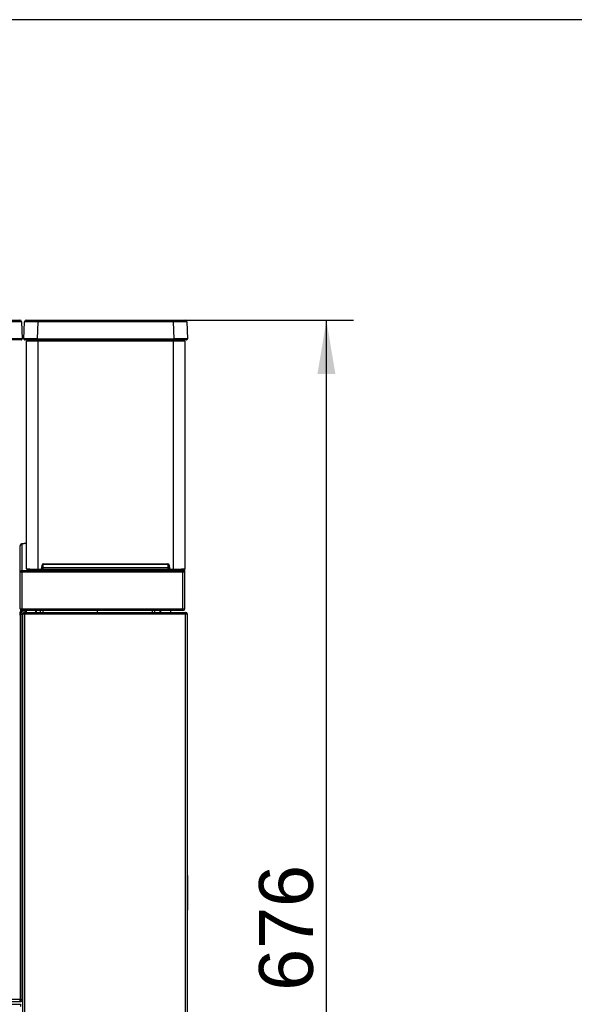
# Model space of a CAD drawing. Header units: millimetres. Extents: x 0 to 287, y 0 to 200.
# Tile 18 of 47: x 56 to 87, y 145 to 200. Entities that reach past the tile are written whole.
import ezdxf
from ezdxf.enums import TextEntityAlignment as Align

# ---------------------------------------------------------------- set-up
doc = ezdxf.new("R2010")
doc.units = ezdxf.units.MM
for name, color, linetype in [('130.652_BW4C_CTM', 7, 'Continuous'), ('Marges', 7, 'Continuous'), ('Standard', 7, 'Continuous')]:
    doc.layers.add(name, color=color, linetype=linetype)
doc.styles.add('SEACAD_Arial', font='arial.ttf')
doc.dimstyles.new('ISO', dxfattribs={"dimtxt": 3, "dimasz": 3, "dimexe": 1.5, "dimexo": 0, "dimgap": 1.5, "dimtad": 1, "dimdec": 0, "dimlfac": 10, "dimtxsty": 'SEACAD_Arial', "dimblk1": '_SE_FILLED', "dimblk2": '_SE_FILLED', "dimsah": 1, "dimcen": 1.5, "dimazin": 0, "dimtfac": 1, "dimtdec": 3, "dimtmove": 0, "dimatfit": 3, "dimfxl": 1, "dimtolj": 1, "dimarcsym": 0})

# ---------------------------------------------------------------- blocks, each defined once
blk = doc.blocks.new('SE')
at = {"layer": '130.652_BW4C_CTM', "color": 7, "linetype": 'Continuous'}
for p, q in [((55.305, 183.292), (55.949, 183.292)), ((56.049, 183.196), (56.082, 182.244)), ((56.176, 182.244), (56.209, 183.195)), ((56.221, 183.201), (56.224, 183.195)), ((56.309, 183.292), (56.954, 183.292)), ((56.954, 183.195), (56.921, 182.244)), ((56.954, 183.292), (64.495, 183.292)), ((56.954, 183.195), (56.954, 183.292)), ((64.495, 183.195), (56.954, 183.195)), ((64.495, 183.292), (65.139, 183.292)), ((64.495, 183.195), (64.495, 183.292)), ((64.528, 182.244), (64.495, 183.195)), ((65.225, 183.195), (65.227, 183.199)), ((65.239, 183.195), (65.272, 182.244)), ((56.032, 182.192), (55.338, 182.192)), ((56.921, 182.192), (56.226, 182.192)), ((56.324, 182.142), (56.944, 182.142)), ((56.324, 169.464), (56.324, 182.142)), ((56.399, 182.192), (56.399, 182.142)), ((56.921, 182.244), (64.528, 182.244)), ((56.921, 182.244), (56.921, 182.192)), ((64.528, 182.192), (56.921, 182.192)), ((56.944, 182.142), (56.944, 169.444)), ((56.944, 182.142), (64.504, 182.142)), ((56.949, 182.192), (56.949, 182.142)), ((64.499, 182.192), (64.499, 182.142)), ((64.504, 169.444), (64.504, 182.142)), ((64.504, 182.142), (65.124, 182.142)), ((64.528, 182.244), (64.528, 182.192)), ((65.222, 182.192), (64.528, 182.192)), ((65.049, 182.192), (65.049, 182.142)), ((65.124, 182.142), (65.124, 169.464)), ((55.974, 169.266), (55.974, 170.746)), ((56.074, 169.366), (56.074, 170.846)), ((55.974, 167.238), (55.974, 169.266)), ((56.074, 169.266), (55.974, 169.266)), ((56.074, 169.366), (65.024, 169.366)), ((56.074, 169.266), (56.074, 169.366)), ((65.024, 169.266), (56.074, 169.266)), ((56.074, 167.238), (56.074, 169.266)), ((56.944, 169.444), (57.106, 169.444)), ((56.944, 169.444), (56.944, 169.414)), ((56.944, 169.414), (57.106, 169.414)), ((57.106, 169.444), (57.106, 169.414)), ((57.176, 169.508), (57.19, 169.67)), ((57.176, 169.508), (57.206, 169.505)), ((57.19, 169.67), (57.22, 169.667)), ((57.22, 169.667), (57.206, 169.505)), ((57.242, 169.52), (57.244, 169.693)), ((64.205, 169.52), (57.243, 169.52)), ((57.244, 169.423), (57.244, 169.52)), ((64.204, 169.423), (57.244, 169.423)), ((57.27, 169.743), (64.178, 169.743)), ((57.27, 169.743), (57.27, 169.713)), ((57.27, 169.713), (64.178, 169.713)), ((64.178, 169.713), (64.178, 169.743)), ((64.204, 169.423), (64.204, 169.52)), ((64.206, 169.52), (64.205, 169.706)), ((64.258, 169.67), (64.228, 169.667)), ((64.242, 169.505), (64.228, 169.667)), ((64.272, 169.508), (64.242, 169.505)), ((64.258, 169.67), (64.272, 169.508)), ((64.342, 169.444), (64.504, 169.444)), ((64.342, 169.444), (64.342, 169.414)), ((64.342, 169.414), (64.504, 169.414)), ((64.504, 169.444), (64.504, 169.414)), ((65.024, 169.366), (65.024, 169.425)), ((65.024, 169.266), (65.024, 169.366)), ((65.124, 169.266), (65.024, 169.266)), ((65.024, 167.238), (65.024, 169.266)), ((65.124, 169.266), (65.124, 169.464)), ((65.124, 167.238), (65.124, 169.266)), ((55.959, 167.038), (55.934, 167.038)), ((55.959, 167.038), (55.966, 167.038)), ((55.966, 166.92), (55.966, 167.038)), ((56.004, 167.038), (55.966, 167.038)), ((55.973, 167.038), (55.973, 166.937)), ((55.974, 167.236), (55.974, 167.238)), ((55.974, 167.238), (56.074, 167.238)), ((56.004, 167.032), (56.004, 167.153)), ((56.034, 167.017), (56.034, 167.113)), ((56.054, 167.121), (56.055, 167.116)), ((56.054, 166.999), (56.054, 167.116)), ((56.074, 167.238), (65.024, 167.238)), ((56.074, 167.138), (56.074, 167.238)), ((65.024, 167.138), (56.074, 167.138)), ((56.074, 167.136), (56.274, 167.136)), ((56.084, 167.106), (56.079, 167.106)), ((56.274, 167.106), (56.084, 167.106)), ((56.084, 166.931), (56.084, 167.106)), ((56.224, 167.038), (56.238, 167.038)), ((56.224, 167.038), (56.224, 167.037)), ((56.224, 166.938), (56.224, 167.037)), ((56.238, 167.038), (65.16, 167.038)), ((56.274, 167.136), (56.274, 167.138)), ((56.274, 167.136), (56.274, 167.106)), ((56.304, 167.138), (56.302, 167.038)), ((56.832, 167.038), (56.833, 167.138)), ((56.863, 167.138), (56.862, 167.038)), ((57.104, 167.038), (57.102, 167.138)), ((57.224, 167.138), (57.225, 167.038)), ((60.274, 167.038), (60.274, 167.138)), ((63.323, 167.038), (63.325, 167.138)), ((63.446, 167.138), (63.444, 167.038)), ((63.736, 167.138), (63.736, 167.038)), ((63.766, 167.138), (63.766, 167.038)), ((64.343, 167.038), (64.345, 167.138)), ((65.024, 167.238), (65.124, 167.238)), ((65.024, 167.138), (65.024, 167.238)), ((65.16, 167.038), (65.174, 167.038)), ((65.174, 167.038), (65.174, 167.037)), ((65.174, 167.037), (65.174, 166.938)), ((55.934, 166.92), (55.966, 166.92)), ((56.084, 166.92), (55.966, 166.92)), ((55.966, 166.92), (55.966, 145.506)), ((56.084, 145.506), (56.084, 166.92)), ((56.224, 166.938), (56.124, 166.938)), ((56.124, 128.638), (56.124, 166.938)), ((65.174, 166.938), (56.224, 166.938)), ((56.224, 128.638), (56.224, 166.938)), ((65.274, 166.938), (65.174, 166.938)), ((65.174, 128.638), (65.174, 166.938)), ((65.274, 128.638), (65.274, 166.938)), ((56.084, 164.846), (56.124, 164.845)), ((56.084, 164.493), (56.124, 164.493)), ((56.084, 164.287), (56.124, 164.286)), ((56.084, 164.141), (56.124, 164.14)), ((56.124, 152.558), (56.084, 152.558)), ((56.124, 152.538), (56.084, 152.538)), ((56.084, 152.418), (56.124, 152.418)), ((65.289, 150.499), (65.289, 152.377)), ((65.29, 151.725), (65.289, 151.725)), ((65.29, 151.668), (65.29, 151.725)), ((65.29, 151.668), (65.289, 151.668)), ((65.29, 151.667), (65.289, 151.667)), ((65.29, 151.664), (65.289, 151.664)), ((65.29, 151.663), (65.289, 151.663)), ((65.29, 151.66), (65.289, 151.66)), ((65.29, 151.667), (65.29, 151.668)), ((65.29, 151.664), (65.29, 151.667)), ((65.29, 151.663), (65.29, 151.664)), ((65.29, 150.899), (65.29, 151.66)), ((65.29, 150.899), (65.289, 150.899)), ((65.29, 150.898), (65.289, 150.898)), ((65.29, 150.891), (65.289, 150.891)), ((65.29, 150.891), (65.289, 150.891)), ((65.29, 150.789), (65.289, 150.789)), ((65.29, 150.898), (65.29, 150.899)), ((65.29, 150.789), (65.29, 150.88)), ((56.124, 150.458), (56.084, 150.458)), ((56.084, 150.338), (56.124, 150.338)), ((56.084, 150.318), (56.124, 150.318)), ((33.384, 145.238), (55.984, 145.238)), ((42.103, 145.388), (55.959, 145.388)), ((55.966, 145.506), (42.208, 145.506)), ((55.966, 145.388), (55.959, 145.388)), ((55.966, 145.388), (55.966, 145.506)), ((55.966, 145.506), (56.084, 145.506)), ((55.973, 145.49), (55.973, 145.388)), ((55.984, 145.238), (55.984, 145.118))]:
    blk.add_line(p, q, dxfattribs=at)
for centre, radius, start, end in [((55.677, 154.246), 28.952, 89.2902, 90.7367), ((55.949, 183.192), 0.1, 2, 90), ((55.961, 183.214), 0.0758, 346.664, 71.0576), ((55.677, 154.246), 28.952, 89.2633, 89.2902), ((56.309, 183.192), 0.1, 90, 178), ((56.243, 183.219), 0.0289, 155.4366, 219.1206), ((65.139, 183.192), 0.1, 2, 90), ((65.204, 183.219), 0.0301, 331.1049, 23.8749), ((55.71, 138.38), 43.865, 89.5183, 90.4863), ((56.032, 182.242), 0.05, 270, 2), ((55.71, 138.38), 43.865, 89.5137, 89.5183), ((56.226, 182.242), 0.05, 178, 270), ((65.222, 182.242), 0.05, 270, 2), ((56.464, 167.126), 3.741, 92.1469, 95.9867), ((57.231, 179.883), 10.363, 269.8656, 270.065), ((64.215, 179.983), 10.463, 269.9469, 270.1444), ((55.959, 166.92), 0.118, 86.5645, 90), ((55.966, 166.92), 0.118, 86.5645, 90), ((55.966, 166.92), 0.118, 0, 86.5645), ((56.074, 167.238), 0.1, 180, 270), ((56.074, 167.236), 0.1, 180, 270), ((55.936, 167.137), 0.0711, 8.4979, 21.7218), ((56.12, 167.207), 0.128, 204.9611, 227.4144), ((55.612, 167.261), 0.447, 340.6418, 344.4648), ((56.075, 167.236), 0.13, 251.5941, 259.8245), ((56.024, 167.116), 0.03, 0, 67.3801), ((56.082, 167.149), 0.0424, 229.6448, 266.7167), ((56.224, 166.938), 0.1, 90, 180), ((56.238, 166.938), 0.1, 90, 98.1301), ((65.024, 167.238), 0.1, 270, 0), ((65.16, 166.938), 0.1, 81.8699, 90), ((65.174, 166.938), 0.1, 0, 90), ((55.966, 166.92), 0.018, 66.8689, 90), ((55.966, 166.92), 0.018, 0, 66.8689), ((56.224, 166.938), 0.02, 90, 180), ((65.174, 166.938), 0.02, 0, 90), ((65.239, 152.377), 0.05, 0, 45.311), ((65.256, 151.959), 0.42, 85.4017, 87.378), ((65.254, 151.013), 0.515, 272.318, 273.971), ((65.239, 150.499), 0.05, 315.3143, 360), ((55.959, 145.506), 0.118, 270, 273.4355), ((55.966, 145.506), 0.018, 270, 293.1311), ((55.966, 145.506), 0.118, 270, 273.4355), ((55.966, 145.506), 0.018, 293.1311, 0), ((55.966, 145.506), 0.118, 273.4355, 0), ((55.984, 145.118), 0.12, 85.2198, 90)]:
    blk.add_arc(centre, radius, start, end, dxfattribs=at)
for centre, major_axis, ratio, start_param, end_param in [((56.955, 183.192), (-0.745, 0.003), 0.004677, 4.713466, 6.283044), ((64.494, 183.192), (0.745, 0.003), 0.004677, 0.000141, 1.56972), ((56.921, 182.242), (-0.745, 0.002), 0.002338, 4.713531, 6.283109), ((64.527, 182.242), (0.745, 0.002), 0.002338, 0.000076, 1.569655), ((56.074, 170.746), (0.1, 0), 0.999391, 1.570796, 3.141593), ((56.074, 169.266), (-0.1, 0), 0.999391, 4.712388, 6.283185), ((56.944, 169.464), (-0.62, 0), 0.033231, 0, 1.570796), ((56.944, 169.434), (0.59, 0), 0.034921, 3.875399, 4.712389), ((57.106, 169.514), (0, 0.07), 0.999391, 3.141593, 4.625069), ((57.106, 169.514), (0, 0.1), 0.999756, 3.141593, 4.625069), ((57.246, 169.445), (-0.621, 0), 0.034899, 1.415464, 1.568287), ((57.27, 169.663), (0, 0.08), 0.999391, 0, 1.483477), ((57.27, 169.663), (0, 0.0501), 0.998661, 0, 1.483477), ((64.178, 169.663), (0, 0.08), 0.999391, 4.799709, 6.283185), ((64.178, 169.663), (0, -0.0501), 0.998661, 1.658116, 3.141593), ((64.203, 169.445), (0.621, 0), 0.034899, 4.714901, 4.867722), ((64.342, 169.514), (0, -0.1), 0.999756, 4.799709, 6.283185), ((64.342, 169.514), (0, 0.07), 0.999391, 1.658116, 3.141593), ((64.504, 169.464), (-0.62, 0), 0.033231, 1.570796, 3.141593), ((64.504, 169.434), (0.59, 0), 0.034921, 4.712389, 5.449618), ((64.615, 169.434), (0.354, 0), 0.034899, -0.907965, -0.31328), ((65.024, 169.266), (-0.1, 0), 0.999391, 3.141593, 4.712389), ((56.074, 167.106), (0, -0.03), 0.166667, 1.570496, 3.141593), ((56.083, 167.106), (0, -0.03), 0.017452, 1.570492, 3.141593)]:
    blk.add_ellipse(centre, major_axis=major_axis, ratio=ratio, start_param=start_param, end_param=end_param, dxfattribs=at)
for points, degree, knots in [([(56.323, 170.862), (56.293, 170.861), (56.234, 170.86), (56.161, 170.857), (56.102, 170.853), (56.072, 170.85), (56.047, 170.845), (56.022, 170.833), (56, 170.816), (55.981, 170.788), (55.975, 170.762), (55.974, 170.749), (55.974, 170.746)], 3, [0.3105932, 0.3105932, 0.3105932, 0.3105932, 0.4252126, 0.5467222, 0.6696342, 0.7979021, 0.8547122, 0.8828005, 0.915335, 0.9524896, 0.9928389, 1, 1, 1, 1]), ([(56.324, 169.464), (56.325, 169.459), (56.326, 169.451), (56.333, 169.442), (56.34, 169.437), (56.347, 169.434), (56.358, 169.431), (56.378, 169.428), (56.422, 169.425), (56.469, 169.422), (56.501, 169.421), (56.506, 169.421)], 3, [0, 0, 0, 0, 0.038001, 0.069462, 0.101573, 0.144786, 0.234191, 0.43794, 0.690276, 0.956723, 1, 1, 1, 1]), ([(64.901, 169.419), (64.926, 169.42), (64.974, 169.422), (65.035, 169.425), (65.078, 169.429), (65.094, 169.432), (65.108, 169.436), (65.118, 169.444), (65.124, 169.455), (65.124, 169.462), (65.124, 169.464)], 3, [0, 0, 0, 0, 0.187163, 0.418593, 0.651497, 0.851015, 0.914306, 0.951169, 0.98334, 1, 1, 1, 1]), ([(64.934, 169.434), (64.935, 169.434), (64.937, 169.433), (64.946, 169.433), (64.951, 169.432), (64.956, 169.432), (64.957, 169.431), (64.957, 169.431), (64.952, 169.43)], 2, [0.2111742, 0.2111742, 0.2111742, 0.25, 0.25, 0.5, 0.5, 0.75, 0.75, 1, 1, 1])]:
    blk.add_open_spline(points, degree=degree, knots=knots, dxfattribs=at)
blk.add_open_spline([(56.272, 167.03), (56.273, 167.068), (56.274, 167.106)], degree=2, dxfattribs=at)
blk = doc.blocks.new('DMBLK50')
at = {"layer": 'Standard', "linetype": 'Continuous'}
for points in [[(73.503, 180.292), (73.003, 183.292), (72.503, 180.292)], [(73.503, 118.738), (72.503, 118.738), (73.003, 115.738)]]:
    blk.add_hatch(color=7, dxfattribs=at).paths.add_polyline_path(points)
at = {"layer": 'Standard', "color": 7, "linetype": 'Continuous'}
for p, q in [((64.495, 183.292), (74.503, 183.292)), ((73.003, 115.738), (73.003, 183.292)), ((63.917, 115.738), (74.503, 115.738))]:
    blk.add_line(p, q, dxfattribs=at)
at = {"layer": 'Standard', "color": 7, "linetype": 'Continuous', "style": 'SEACAD_Arial'}
blk.add_text('676', height=3, rotation=90, dxfattribs=at).set_placement((69.253, 145.993), align=Align.TOP_LEFT)
blk = doc.blocks.new('_SE_FILLED')
at = {"color": 0}
blk.add_line((0, 0), (-1, 0), dxfattribs=at)
blk.add_solid([(0, 0), (-1, -0.1665), (-1, 0.1665), (0, 0)], dxfattribs=at)

msp = doc.modelspace()

# ---------------------------------------------------------------- linework, layer by layer
at = {"layer": 'Marges', "color": 7, "linetype": 'Continuous'}
msp.add_line((287, 200), (10, 200), dxfattribs=at)

# ---------------------------------------------------------------- block references
at = {"layer": 'Standard'}
msp.add_blockref('SE', (0, 0), dxfattribs=at)

# ---------------------------------------------------------------- dimensions: what is measured, and where the dimension line sits
at = {"layer": 'Standard', "color": 7, "linetype": 'Continuous'}
dim = msp.add_linear_dim(base=(73.003, 183.292), p1=(63.9169, 115.7383), p2=(64.4946, 183.292), angle=90, text='\\A1;<>', dimstyle='ISO', dxfattribs=at)
dim.commit()
dim.dimension.update_dxf_attribs({"geometry": 'DMBLK50', "text_midpoint": (73.003, 149.5151), "dimtype": 160})

doc.saveas('drawing.dxf')
